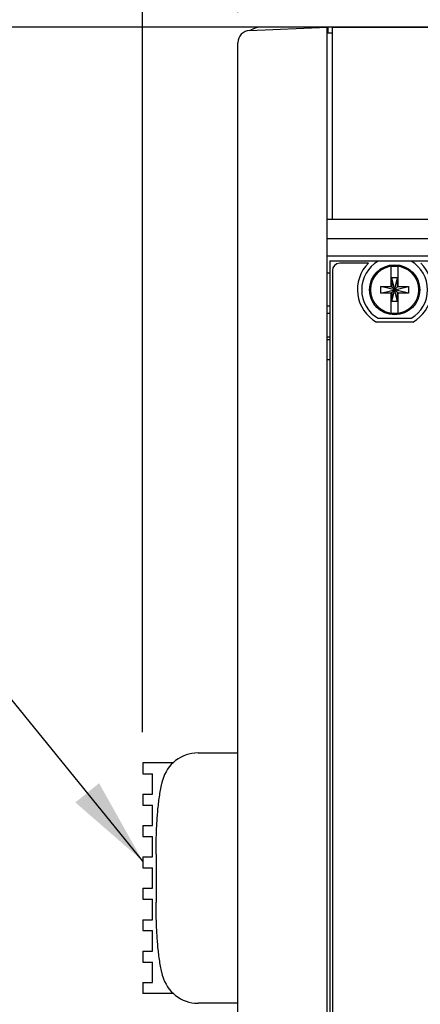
# Model space of a CAD drawing. Header units: inches. Extents: x 0 to 34, y 0 to 22.
# Tile 9 of 76: x 4 to 4.8, y 15.2 to 17.2. Entities that reach past the tile are written whole.
import ezdxf

# ---------------------------------------------------------------- set-up
doc = ezdxf.new("R2010")
doc.units = ezdxf.units.IN
doc.header["$LTSCALE"] = 1.87
doc.header["$MEASUREMENT"] = 0
doc.layers.get('0').update_dxf_attribs({"linetype": 'CONTINUOUS'})
doc.layers.add('DETAIL', color=7, linetype='CONTINUOUS')
doc.layers.add('DIMENSIONS', color=7, linetype='CONTINUOUS')
doc.styles.get("Standard").update_dxf_attribs({"font": 'txt', "width": 0.8})
doc.dimstyles.new('DIMSTYLE_1', dxfattribs={"dimtxt": 0.125, "dimasz": 0.18, "dimexe": 0.18, "dimexo": 0.0625, "dimgap": 0.09, "dimtad": 0, "dimtih": 1, "dimtoh": 1, "dimlfac": 2, "dimzin": 4, "dimdsep": 46, "dimtxsty": 'STANDARD', "dimblk": '_FILLED', "dimblk1": '_FILLED', "dimblk2": '_FILLED', "dimcen": 0.09, "dimadec": 0, "dimazin": 0, "dimtp": 0.01, "dimtm": 0.01, "dimtfac": 1, "dimtofl": 0, "dimtmove": 0, "dimatfit": 3, "dimldrblk": '_FILLED', "dimfxl": 1, "dimtolj": 1, "dimtzin": 4, "dimarcsym": 0})

# ---------------------------------------------------------------- blocks, each defined once
blk = doc.blocks.new('_FILLED')
at = {"color": 0, "linetype": 'BYBLOCK'}
blk.add_solid([(0, 0), (-1, 0.174), (-1, -0.174)], dxfattribs=at)
blk = doc.blocks.new('*D3')
at = {"layer": 'DIMENSIONS', "color": 2, "linetype": 'CONTINUOUS'}
for p, q in [((4.2183, 15.7325), (4.2183, 18.8005)), ((4.4133, 17.2068), (4.4133, 18.8005)), ((4.2183, 18.6755), (3.8597, 18.6755)), ((4.4133, 18.6755), (4.7733, 18.6755))]:
    blk.add_line(p, q, dxfattribs=at)
at = {"layer": 'DIMENSIONS', "color": 2, "linetype": 'CONTINUOUS', "xscale": 0.18, "yscale": 0.18, "zscale": 0.18}
blk.add_blockref('_FILLED', (4.2183, 18.6755), dxfattribs=at)
at = {"layer": 'DIMENSIONS', "color": 2, "linetype": 'CONTINUOUS', "xscale": 0.18, "yscale": 0.18, "zscale": 0.18, "rotation": 180}
blk.add_blockref('_FILLED', (4.4133, 18.6755), dxfattribs=at)
at = {"layer": 'DIMENSIONS', "color": 2, "linetype": 'CONTINUOUS', "width": 0.8}
for s, p in [('.39', (2.8722, 18.613)), ('[', (3.2972, 18.613)), ('9.9', (3.3972, 18.613)), (']', (3.6972, 18.613))]:
    blk.add_text(s, height=0.125, dxfattribs=at).set_placement(p)
blk = doc.blocks.new('*D4')
at = {"layer": 'DIMENSIONS', "color": 2, "linetype": 'CONTINUOUS'}
for p, q in [((4.2183, 15.7325), (4.2183, 19.5505)), ((9.9503, 18.0505), (9.9503, 19.5505)), ((4.2183, 19.4255), (7.2998, 19.4255)), ((9.9503, 19.4255), (8.7498, 19.4255)), ((9.9503, 16.5091), (9.9503, 17.8005))]:
    blk.add_line(p, q, dxfattribs=at)
at = {"layer": 'DIMENSIONS', "color": 2, "linetype": 'CONTINUOUS', "xscale": 0.18, "yscale": 0.18, "zscale": 0.18, "rotation": 180}
blk.add_blockref('_FILLED', (4.2183, 19.4255), dxfattribs=at)
at = {"layer": 'DIMENSIONS', "color": 2, "linetype": 'CONTINUOUS', "xscale": 0.18, "yscale": 0.18, "zscale": 0.18}
blk.add_blockref('_FILLED', (9.9503, 19.4255), dxfattribs=at)
at = {"layer": 'DIMENSIONS', "color": 2, "linetype": 'CONTINUOUS', "width": 0.8}
for s, p in [('[', (7.9873, 19.363)), (']', (8.5873, 19.363)), ('11.46', (7.3623, 19.363)), ('291.2', (8.0873, 19.363))]:
    blk.add_text(s, height=0.125, dxfattribs=at).set_placement(p)
blk = doc.blocks.new('*D7')
at = {"layer": 'DIMENSIONS', "color": 2, "linetype": 'CONTINUOUS'}
for p, q in [((4.4008, 17.1762), (1.8433, 17.1762)), ((1.9683, 17.1762), (1.9683, 15.9031)), ((1.9683, 13.691), (1.9683, 15.4656)), ((4.4008, 13.691), (1.8433, 13.691))]:
    blk.add_line(p, q, dxfattribs=at)
at = {"layer": 'DIMENSIONS', "color": 2, "linetype": 'CONTINUOUS', "xscale": 0.18, "yscale": 0.18, "zscale": 0.18}
for p, rotation in [((1.9683, 17.1762), 90), ((1.9683, 13.691), 270)]:
    blk.add_blockref('_FILLED', p, dxfattribs=dict(at, rotation=rotation))
at = {"layer": 'DIMENSIONS', "color": 2, "linetype": 'CONTINUOUS', "width": 0.8}
for s, p in [('6.97', (1.6183, 15.7156)), ('[', (1.6183, 15.5281)), ('177.1', (1.7183, 15.5281)), (']', (2.2183, 15.5281))]:
    blk.add_text(s, height=0.125, dxfattribs=at).set_placement(p)
blk = doc.blocks.new('*D8')
at = {"layer": 'DIMENSIONS', "color": 2, "linetype": 'CONTINUOUS'}
for p, q in [((4.5358, 17.1762), (1.0933, 17.1762)), ((1.2183, 17.1762), (1.2183, 14.8853)), ((1.2183, 13.4054), (1.2183, 14.4478)), ((4.7168, 13.4054), (1.0933, 13.4054))]:
    blk.add_line(p, q, dxfattribs=at)
at = {"layer": 'DIMENSIONS', "color": 2, "linetype": 'CONTINUOUS', "xscale": 0.18, "yscale": 0.18, "zscale": 0.18}
for p, rotation in [((1.2183, 17.1762), 90), ((1.2183, 13.4054), 270)]:
    blk.add_blockref('_FILLED', p, dxfattribs=dict(at, rotation=rotation))
at = {"layer": 'DIMENSIONS', "color": 2, "linetype": 'CONTINUOUS', "width": 0.8}
for s, p in [('7.54', (0.8683, 14.6978)), ('[', (0.8683, 14.5103)), (']', (1.4683, 14.5103)), ('191.6', (0.9683, 14.5103))]:
    blk.add_text(s, height=0.125, dxfattribs=at).set_placement(p)

msp = doc.modelspace()

# ---------------------------------------------------------------- linework, layer by layer
at = {"color": 7, "linetype": 'CONTINUOUS'}
for p, q in [((4.43725, 17.1693), (4.59582, 17.17622)), ((9.7053, 17.17622), (4.46334, 17.17622)), ((4.59582, 13.69122), (4.59582, 17.17622)), ((4.60732, 17.16372), (4.59582, 17.16372)), ((4.59832, 17.16372), (4.59832, 17.17622)), ((4.60732, 16.78247), (4.60732, 17.17547)), ((9.56132, 17.17547), (4.60732, 17.17547)), ((4.62832, 17.17547), (4.62832, 17.17622)), ((4.41334, 13.72312), (4.41334, 17.14432)), ((4.59582, 16.78325), (4.60732, 16.78325)), ((9.57282, 16.78247), (4.59582, 16.78247)), ((9.57282, 16.74247), (4.59582, 16.74247)), ((9.57282, 16.70747), (4.59582, 16.70747)), ((4.60184, 16.69751), (4.60184, 14.16801)), ((4.60184, 16.69751), (4.88132, 16.69751)), ((4.768, 16.69697), (4.70065, 16.69697)), ((4.60684, 16.67776), (4.60684, 14.18776)), ((4.68049, 16.69276), (4.62184, 16.69276)), ((4.72743, 16.64433), (4.72743, 16.68579)), ((4.74121, 16.64433), (4.74121, 16.68579)), ((4.60184, 16.67222), (4.59582, 16.67222)), ((4.72846, 16.61421), (4.74018, 16.66273)), ((4.72846, 16.66273), (4.72846, 16.64433)), ((4.74018, 16.61421), (4.72846, 16.66273)), ((4.74018, 16.66273), (4.72846, 16.66273)), ((4.74018, 16.64433), (4.74018, 16.66273)), ((4.70578, 16.63158), (4.70578, 16.64536)), ((4.76286, 16.63158), (4.70578, 16.64536)), ((4.70578, 16.64536), (4.72743, 16.64536)), ((4.70578, 16.63158), (4.76286, 16.64536)), ((4.72743, 16.64433), (4.72846, 16.64433)), ((4.72846, 16.63261), (4.74018, 16.64433)), ((4.74018, 16.63261), (4.72846, 16.64433)), ((4.74121, 16.64433), (4.74018, 16.64433)), ((4.74121, 16.64536), (4.76286, 16.64536)), ((4.76286, 16.64536), (4.76286, 16.63158)), ((4.72743, 16.63158), (4.70578, 16.63158)), ((4.72743, 16.59115), (4.72743, 16.63261)), ((4.72743, 16.63261), (4.72846, 16.63261)), ((4.72846, 16.63261), (4.72846, 16.61421)), ((4.74018, 16.61421), (4.72846, 16.61421)), ((4.74018, 16.61421), (4.74018, 16.63261)), ((4.74121, 16.63261), (4.74018, 16.63261)), ((4.74121, 16.59115), (4.74121, 16.63261)), ((4.76286, 16.63158), (4.74121, 16.63158)), ((4.60184, 16.60472), (4.59582, 16.60472)), ((4.60184, 16.58997), (4.59582, 16.58997)), ((4.70065, 16.57997), (4.768, 16.57997)), ((4.77163, 16.57226), (4.69701, 16.57226)), ((4.59582, 16.54197), (4.60184, 16.54197)), ((4.60184, 16.53597), (4.59582, 16.53597)), ((4.59582, 16.49526), (4.60184, 16.49526)), ((4.33182, 15.68997), (4.41334, 15.68997)), ((4.21834, 15.66997), (4.21834, 15.64747)), ((4.28105, 15.66997), (4.21834, 15.66997)), ((4.21834, 15.64747), (4.23834, 15.64747)), ((4.23834, 15.60568), (4.23834, 15.64747)), ((4.21834, 15.60568), (4.21834, 15.58318)), ((4.21834, 15.60568), (4.23834, 15.60568)), ((4.21834, 15.58318), (4.23834, 15.58318)), ((4.23834, 15.5414), (4.23834, 15.58318)), ((4.21834, 15.5414), (4.21834, 15.5189)), ((4.21834, 15.5414), (4.23834, 15.5414)), ((4.21834, 15.5189), (4.23834, 15.5189)), ((4.23834, 15.47711), (4.23834, 15.5189)), ((4.21834, 15.47711), (4.21834, 15.45461)), ((4.21834, 15.47711), (4.23834, 15.47711)), ((4.24584, 15.48287), (4.24584, 15.38457)), ((4.21834, 15.45461), (4.23834, 15.45461)), ((4.23834, 15.41283), (4.23834, 15.45461)), ((4.21834, 15.41283), (4.21834, 15.39033)), ((4.21834, 15.41283), (4.23834, 15.41283)), ((4.21834, 15.39033), (4.23834, 15.39033)), ((4.23834, 15.34854), (4.23834, 15.39033)), ((4.21834, 15.34854), (4.21834, 15.32604)), ((4.21834, 15.34854), (4.23834, 15.34854)), ((4.21834, 15.32604), (4.23834, 15.32604)), ((4.23834, 15.28426), (4.23834, 15.32604)), ((4.21834, 15.28426), (4.21834, 15.26176)), ((4.21834, 15.28426), (4.23834, 15.28426)), ((4.21834, 15.26176), (4.23834, 15.26176)), ((4.23834, 15.21997), (4.23834, 15.26176)), ((4.21834, 15.21997), (4.21834, 15.19747)), ((4.21834, 15.21997), (4.23834, 15.21997)), ((4.28105, 15.19747), (4.21834, 15.19747)), ((4.41334, 15.17747), (4.33182, 15.17747))]:
    msp.add_line(p, q, dxfattribs=at)
for radius in [0.05125, 0.04902]:
    msp.add_circle((4.73432, 16.63847), radius, dxfattribs=at)
for centre, radius, start, end in [((4.43834, 17.14432), 0.025, 92.5, 179.98947), ((4.46334, 17.12622), 0.05, 90, 118.70909), ((4.73432, 16.63847), 0.0675, 119.92643, 240.07357), ((4.73432, 16.63847), 0.0675, 299.92643, 60.07357), ((4.62184, 16.67776), 0.015, 90, 180), ((4.73432, 16.63876), 0.07625, 134.91162, 240.70725), ((4.73432, 16.63847), 0.04782, 81.71661, 98.28339), ((4.73432, 16.63876), 0.07625, 299.29275, 45.08838), ((4.73432, 16.63847), 0.04782, 261.71661, 278.28339), ((4.33182, 15.61497), 0.075, 90, 165.59852), ((4.33182, 15.25247), 0.075, 194.40148, 270)]:
    msp.add_arc(centre, radius, start, end, dxfattribs=at)
for points, knots in [([(4.24584, 15.48287), (4.24584, 15.49308), (4.24605, 15.51332), (4.24714, 15.54312), (4.24916, 15.57221), (4.25239, 15.60041), (4.25601, 15.62067), (4.25863, 15.63148), (4.25918, 15.63362)], [0, 0, 0, 0, 0.1904354, 0.3808707, 0.5713061, 0.7617414, 0.9521768, 1, 1, 1, 1]), ([(4.25918, 15.23382), (4.25863, 15.23597), (4.25601, 15.24678), (4.25239, 15.26704), (4.24916, 15.29523), (4.24714, 15.32432), (4.24605, 15.35412), (4.24584, 15.37437), (4.24584, 15.38457)], [0, 0, 0, 0, 0.0478232, 0.2382586, 0.4286939, 0.6191293, 0.8095646, 1, 1, 1, 1])]:
    msp.add_open_spline(points, degree=3, knots=knots, dxfattribs=at)
at = {"layer": 'DETAIL', "color": 2, "linetype": 'CONTINUOUS'}
msp.add_line((4.21834, 15.46862), (3.71834, 16.08343), dxfattribs=at)
msp.add_solid([(4.08053, 15.58855), (4.21834, 15.46862), (4.12902, 15.62799)], dxfattribs=at)

# ---------------------------------------------------------------- dimensions: what is measured, and where the dimension line sits
at = {"layer": 'DIMENSIONS', "color": 2, "linetype": 'CONTINUOUS'}
dim = msp.add_linear_dim(base=(9.9503, 19.42547), p1=(4.21834, 15.73247), p2=(9.9503, 16.50913), dimstyle='DIMSTYLE_1', dxfattribs=at)
dim.commit()
dim.dimension.update_dxf_attribs({"geometry": '*D4', "text_midpoint": (8.02477, 19.42547), "dimtype": 160})
for base, p1, p2, angle, picture, middle in [((4.21834, 18.67547), (4.41334, 17.20682), (4.21834, 15.73247), 180, '*D3', (3.33472, 18.67547)), ((1.21834, 13.40536), (4.53582, 17.17622), (4.71682, 13.40536), 270, '*D8', (1.21834, 14.66659)), ((1.96834, 13.69097), (4.40084, 17.17622), (4.40084, 13.69097), 270, '*D7', (1.96834, 15.68436))]:
    dim = msp.add_linear_dim(base=base, p1=p1, p2=p2, angle=angle, dimstyle='DIMSTYLE_1', dxfattribs=at)
    dim.commit()
    dim.dimension.update_dxf_attribs({"geometry": picture, "text_midpoint": middle, "dimtype": 160})

doc.saveas('drawing.dxf')
